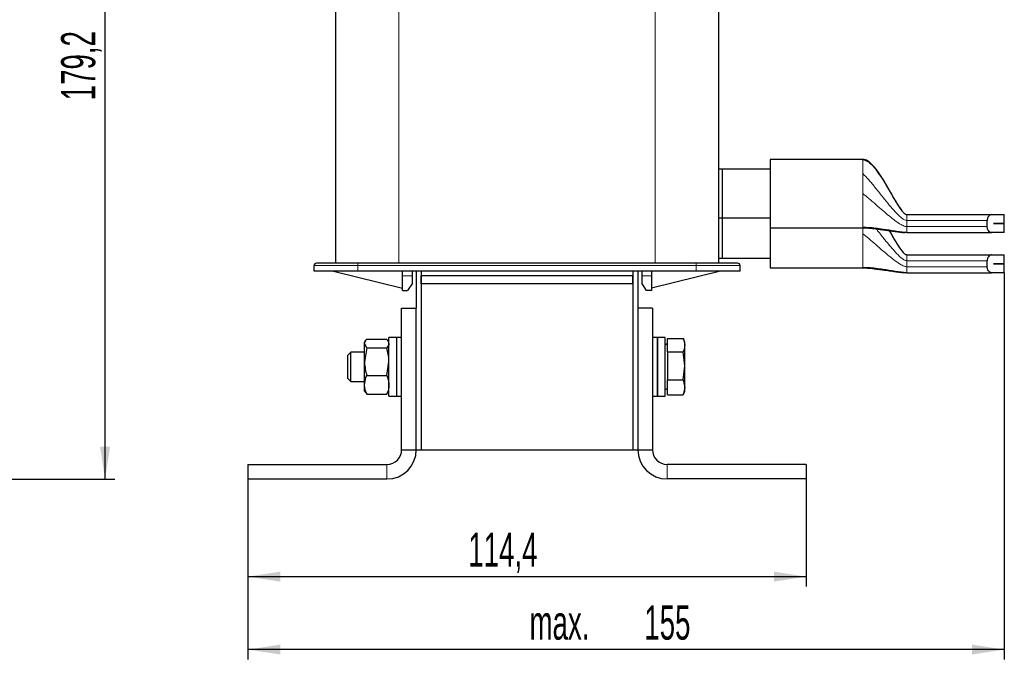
# Model space of a CAD drawing. Header units: millimetres. Extents: x 5 to 418, y 2 to 292.
# Tile 18 of 20: x 157 to 258, y 161 to 227. Entities that reach past the tile are written whole.
import ezdxf

# ---------------------------------------------------------------- set-up
doc = ezdxf.new("R2010")
doc.units = ezdxf.units.MM
doc.layers.add('SLD-0', color=7, linetype='Continuous')
doc.styles.add('SLDTEXTSTYLE0', font='TXT', dxfattribs={"width": 0.605})
doc.dimstyles.new('SLDDIMSTYLE0', dxfattribs={"dimtxt": 3.5, "dimasz": 3.302, "dimexe": 0, "dimexo": 0.0625, "dimgap": 0.875, "dimtad": 1, "dimlfac": 2, "dimrnd": 1e-09, "dimzin": 12, "dimdsep": 46, "dimtxsty": 'SLDTEXTSTYLE0', "dimsah": 1, "dimcen": 0.09, "dimadec": 0, "dimazin": 3, "dimtfac": 1, "dimtofl": 0, "dimtmove": 0, "dimatfit": 3, "dimfxl": 1, "dimfrac": 2, "dimtolj": 1, "dimtzin": 12, "dimarcsym": 0})

# ---------------------------------------------------------------- blocks, each defined once
blk = doc.blocks.new('_D_1')
at = {"layer": 'SLD-0'}
for p, q in [((137.37, 269.55), (166.62, 269.55)), ((165.62, 179.95), (165.62, 269.55)), ((155.62, 179.95), (166.62, 179.95))]:
    blk.add_line(p, q, dxfattribs=at)
for points in [[(165.62, 269.55), (165.11, 266.25), (166.13, 266.25)], [(165.62, 179.95), (166.13, 183.25), (165.11, 183.25)]]:
    blk.add_solid(points, dxfattribs=at)
at = {"layer": 'SLD-0', "insert": (161.11, 218.74), "char_height": 3.5, "attachment_point": 1, "rotation": 90, "style": 'SLDTEXTSTYLE0'}
blk.add_mtext('179,2', dxfattribs=at)
blk = doc.blocks.new('_D_2')
at = {"layer": 'SLD-0'}
for p, q in [((180.25, 179.95), (180.25, 168.95)), ((237.45, 179.95), (237.45, 168.95)), ((180.25, 169.95), (237.45, 169.95))]:
    blk.add_line(p, q, dxfattribs=at)
for points in [[(180.25, 169.95), (183.56, 169.44), (183.56, 170.46)], [(237.45, 169.95), (234.15, 170.46), (234.15, 169.44)]]:
    blk.add_solid(points, dxfattribs=at)
at = {"layer": 'SLD-0', "insert": (202.84, 174.46), "char_height": 3.5, "attachment_point": 1, "style": 'SLDTEXTSTYLE0'}
blk.add_mtext('114,4', dxfattribs=at)
blk = doc.blocks.new('_D_3')
at = {"layer": 'SLD-0'}
for p, q in [((257.75, 201.08), (257.75, 161.48)), ((180.25, 179.95), (180.25, 161.48)), ((257.75, 162.48), (180.25, 162.48))]:
    blk.add_line(p, q, dxfattribs=at)
for points in [[(180.25, 162.48), (183.56, 161.98), (183.56, 162.99)], [(257.75, 162.48), (254.45, 162.99), (254.45, 161.98)]]:
    blk.add_solid(points, dxfattribs=at)
at = {"layer": 'SLD-0', "char_height": 3.5, "attachment_point": 1, "style": 'SLDTEXTSTYLE0'}
for s, insert in [('155', (220.87, 167)), ('max.', (209.11, 167))]:
    blk.add_mtext(s, dxfattribs=dict(at, insert=insert))

msp = doc.modelspace()

# ---------------------------------------------------------------- linework, layer by layer
at = {"color": 7, "linetype": 'Continuous', "lineweight": 25}
for p, q in [((189.2288, 250.4511), (189.2288, 202.0511)), ((228.4788, 243.9267), (228.4788, 202.0511)), ((243.2538, 212.6865), (233.7538, 212.6865)), ((233.7538, 212.6865), (233.7538, 205.6865)), ((228.8538, 211.6865), (228.4788, 211.6861)), ((233.7538, 211.6865), (228.7983, 211.6865)), ((228.8538, 211.6865), (228.8538, 206.6865)), ((247.7538, 207.0365), (256.4461, 207.0365)), ((256.4461, 207.0365), (257.7538, 207.0365)), ((257.7538, 206.114), (257.7538, 207.0365)), ((228.4788, 206.6869), (228.8538, 206.6865)), ((228.7983, 206.6865), (233.7538, 206.6865)), ((228.8538, 206.6949), (228.8538, 202.5756)), ((255.9988, 205.8032), (255.9988, 206.4198)), ((256.6382, 206.109), (256.6382, 206.114)), ((256.6382, 206.114), (257.7538, 206.114)), ((257.7538, 206.109), (256.6382, 206.109)), ((257.7538, 205.1865), (257.7538, 206.109)), ((233.7538, 205.6865), (243.2538, 205.6865)), ((233.7538, 205.6865), (233.7538, 201.5756)), ((247.7538, 205.1865), (256.4461, 205.1865)), ((257.7538, 205.1865), (256.4461, 205.1865)), ((247.7538, 202.9256), (256.4461, 202.9256)), ((256.4461, 202.9256), (257.7538, 202.9256)), ((257.7538, 202.0031), (257.7538, 202.9256)), ((187.0288, 201.2511), (187.0288, 201.8011)), ((226.1788, 202.0511), (191.5288, 202.0511)), ((228.4788, 202.5758), (228.8538, 202.5756)), ((228.7983, 202.5756), (233.7538, 202.5756)), ((230.6788, 201.2511), (230.6788, 201.8011)), ((255.9988, 201.6923), (255.9988, 202.309)), ((256.6382, 201.9981), (256.6382, 202.0031)), ((256.6382, 202.0031), (257.7538, 202.0031)), ((257.7538, 201.9981), (256.6382, 201.9981)), ((257.7538, 201.0756), (257.7538, 201.9981)), ((191.5288, 201.2511), (187.0288, 201.2511)), ((189.0288, 201.2511), (196.1038, 199.5011)), ((226.1788, 201.2511), (191.5288, 201.2511)), ((196.1038, 200.7511), (196.1038, 201.2511)), ((197.1038, 200.7511), (197.1038, 201.2511)), ((197.5038, 201.2511), (197.5038, 197.4511)), ((198.0038, 201.2511), (198.0038, 182.9511)), ((198.0038, 201.2511), (198.0038, 200.7511)), ((219.7038, 201.2511), (219.7038, 182.9511)), ((219.7038, 201.2511), (219.7038, 200.7511)), ((220.2038, 201.2511), (220.2038, 197.4511)), ((220.6038, 201.2511), (220.6038, 200.7511)), ((221.6038, 201.2511), (221.6038, 200.7511)), ((228.6788, 201.2511), (221.6038, 199.5011)), ((230.6788, 201.2511), (226.1788, 201.2511)), ((233.7538, 201.5756), (243.2538, 201.5756)), ((247.7538, 201.0756), (256.4461, 201.0756)), ((257.7538, 201.0756), (256.4461, 201.0756)), ((196.1038, 199.2511), (196.1038, 200.7511)), ((197.1038, 200.0011), (196.6038, 199.2511)), ((197.1038, 200.0011), (197.1038, 200.7511)), ((198.0038, 199.9511), (198.0038, 200.7511)), ((219.7038, 200.7511), (198.0038, 200.7511)), ((219.7038, 199.9511), (198.0038, 199.9511)), ((198.0038, 199.9511), (198.0038, 182.9511)), ((219.7038, 199.9511), (219.7038, 200.7511)), ((219.7038, 199.9511), (219.7038, 182.9511)), ((220.6038, 200.7511), (220.6038, 200.0011)), ((221.1038, 199.2511), (220.6038, 200.0011)), ((221.6038, 200.7511), (221.6038, 199.2511)), ((196.1038, 199.2511), (196.6038, 199.2511)), ((221.6038, 199.2511), (221.1038, 199.2511)), ((196.0038, 197.4511), (197.5038, 197.4511)), ((196.0038, 182.9511), (196.0038, 197.4511)), ((197.5038, 182.9511), (197.5038, 197.4511)), ((221.7038, 197.4511), (220.2038, 197.4511)), ((220.2038, 197.4511), (220.2038, 182.9511)), ((221.7038, 197.4511), (221.7038, 182.9511)), ((192.2913, 194.1025), (192.2038, 193.9511)), ((192.2038, 193.8257), (192.2038, 193.9511)), ((192.4271, 193.3742), (192.2038, 193.8257)), ((192.2038, 191.9612), (192.2038, 193.8257)), ((192.4271, 194.2771), (194.4806, 194.2771)), ((194.4806, 194.2771), (194.5763, 194.0835)), ((194.7038, 193.9511), (194.6146, 194.1056)), ((195.5038, 194.4511), (194.7038, 194.4511)), ((194.7038, 188.8903), (194.7038, 194.4511)), ((196.0038, 194.4511), (195.5038, 194.4511)), ((195.5038, 188.8903), (195.5038, 194.4511)), ((195.5038, 188.4511), (195.5038, 194.4511)), ((222.2038, 194.4511), (221.7038, 194.4511)), ((223.0038, 194.4511), (222.2038, 194.4511)), ((222.2038, 192.9399), (222.2038, 194.4511)), ((222.2038, 194.4511), (222.2038, 188.4511)), ((223.0038, 192.9399), (223.0038, 194.4511)), ((223.2538, 193.8154), (223.0038, 193.6711)), ((223.2538, 194.3358), (224.8631, 194.3358)), ((223.2538, 192.9866), (223.2538, 194.3358)), ((225.0038, 193.9511), (224.8845, 194.279)), ((225.0038, 193.6612), (225.0038, 193.9511)), ((190.8106, 192.9511), (190.5038, 192.6443)), ((192.2038, 192.9511), (190.8106, 192.9511)), ((190.8106, 190.75), (190.8106, 192.9511)), ((192.4271, 193.3742), (192.2038, 191.9612)), ((192.4271, 193.3742), (194.4806, 193.3742)), ((222.2038, 188.4511), (222.2038, 192.9399)), ((223.0038, 188.4511), (223.0038, 192.9399)), ((223.2538, 192.9866), (224.8631, 192.9866)), ((223.2538, 192.9866), (223.2538, 190.1018)), ((225.0038, 191.5442), (224.8631, 192.9866)), ((225.0038, 191.5442), (225.0038, 193.6612)), ((190.5038, 190.8934), (190.5038, 192.6443)), ((192.2038, 189.5866), (192.2038, 191.9612)), ((194.4806, 190.5482), (194.7038, 191.9612)), ((190.5038, 190.2578), (190.5038, 190.8934)), ((190.8106, 189.9511), (190.8106, 190.75)), ((224.8631, 190.1018), (225.0038, 191.5442)), ((225.0038, 189.3341), (225.0038, 191.5442)), ((190.5038, 190.2578), (190.8106, 189.9511)), ((190.8106, 189.9511), (192.2038, 189.9511)), ((192.4271, 190.5482), (194.4806, 190.5482)), ((223.2538, 190.1018), (224.8631, 190.1018)), ((223.2538, 188.5663), (223.2538, 190.1018)), ((224.8631, 190.1018), (225.0038, 189.3341)), ((192.2038, 188.9511), (192.2038, 189.5866)), ((192.2038, 188.9511), (192.2913, 188.7997)), ((192.3245, 188.8189), (192.4271, 188.6251)), ((194.4806, 188.6251), (194.5763, 188.8187)), ((194.6146, 188.7966), (194.7038, 188.9511)), ((194.7038, 188.4511), (194.7038, 188.8903)), ((195.5038, 188.4511), (195.5038, 188.8903)), ((223.0038, 189.2311), (223.2538, 189.0867)), ((225.0038, 189.3341), (224.8631, 188.5663)), ((224.8845, 188.6232), (225.0038, 188.9511)), ((225.0038, 188.9511), (225.0038, 189.3341)), ((192.4271, 188.6251), (194.4806, 188.6251)), ((194.7038, 188.4511), (195.5038, 188.4511)), ((195.5038, 188.4511), (196.0038, 188.4511)), ((221.7038, 188.4511), (222.2038, 188.4511)), ((222.2038, 188.4511), (223.0038, 188.4511)), ((223.2538, 188.5663), (224.8631, 188.5663)), ((224.887, 188.6342), (224.8631, 188.5663)), ((196.0038, 182.9511), (197.5038, 182.9511)), ((197.5038, 182.9511), (198.0038, 182.9511)), ((198.0038, 182.9511), (219.7038, 182.9511)), ((219.7038, 182.9511), (220.2038, 182.9511)), ((220.2038, 182.9511), (221.7038, 182.9511)), ((180.2538, 181.4511), (180.2538, 179.9511)), ((180.2538, 181.4511), (194.5038, 181.4511)), ((237.4538, 181.4511), (223.2038, 181.4511)), ((237.4538, 181.4511), (237.4538, 179.9511)), ((180.2538, 179.9511), (194.5038, 179.9511)), ((237.4538, 179.9511), (223.2038, 179.9511))]:
    msp.add_line(p, q, dxfattribs=at)
at = {"color": 7, "linetype": 'Continuous', "lineweight": 18}
for p, q in [((195.7288, 250.4511), (195.7288, 202.0511)), ((221.9788, 250.4511), (221.9788, 202.0511)), ((243.2538, 212.6796), (243.2538, 212.6865)), ((243.2538, 211.0766), (243.2538, 211.2437)), ((247.7538, 206.6381), (247.7538, 206.4198)), ((247.7538, 206.4198), (247.7538, 205.8032)), ((255.9988, 206.4198), (247.7538, 206.4198)), ((243.2538, 205.6865), (243.2538, 205.6934)), ((243.2538, 205.0756), (243.2538, 205.6865)), ((255.9988, 205.8032), (247.7538, 205.8032)), ((191.5288, 201.8011), (187.0288, 201.8011)), ((191.5288, 201.8011), (191.5288, 202.0511)), ((191.5288, 201.8011), (226.1788, 201.8011)), ((191.5288, 201.2511), (191.5288, 201.8011)), ((226.1788, 201.8011), (226.1788, 202.0511)), ((230.6788, 201.8011), (226.1788, 201.8011)), ((226.1788, 201.8011), (226.1788, 201.2511)), ((247.7538, 202.5272), (247.7538, 202.309)), ((247.7538, 202.309), (247.7538, 201.6923)), ((255.9988, 202.309), (247.7538, 202.309)), ((243.2538, 201.5756), (243.2538, 201.5825)), ((255.9988, 201.6923), (247.7538, 201.6923)), ((196.1038, 200.7511), (197.1038, 200.7511)), ((220.6038, 200.7511), (221.6038, 200.7511)), ((194.5038, 179.9511), (194.5038, 181.4511)), ((223.2038, 181.4511), (223.2038, 179.9511))]:
    msp.add_line(p, q, dxfattribs=at)
at = {"color": 7, "linetype": 'Continuous', "lineweight": 25}
for centre, radius, start, end in [((187.2788, 201.8011), 0.25, 90, 180), ((230.4288, 201.8011), 0.25, 0, 90), ((194.5038, 182.9511), 1.5, 270, 0), ((194.5038, 182.9511), 3, 270, 0), ((223.2038, 182.9511), 3, 180, 270), ((223.2038, 182.9511), 1.5, 180, 270)]:
    msp.add_arc(centre, radius, start, end, dxfattribs=at)
for points, knots in [([(247.1807, 207.5518), (246.9651, 207.8823), (246.5111, 208.5782), (245.9803, 209.5521), (245.4513, 210.4542), (244.9123, 211.3055), (244.3566, 212.0481), (243.8371, 212.4921), (243.5086, 212.6589), (243.3372, 212.6775), (243.2538, 212.6865)], [0, 0, 0, 0, 0.17920361, 0.37732598, 0.50405437, 0.6538731, 0.8352589, 0.92235126, 0.96219522, 1, 1, 1, 1]), ([(243.2538, 212.6796), (243.4081, 212.6382), (243.7453, 212.5479), (244.2063, 212.115), (244.7098, 211.5124), (245.236, 210.7286), (245.7983, 209.7982), (246.3462, 208.8432), (246.8616, 207.9802), (247.2578, 207.3924), (247.5401, 207.1173), (247.6763, 207.0455), (247.7295, 207.0393), (247.7538, 207.0365)], [0, 0, 0, 0, 0.07817512, 0.17080517, 0.2771574, 0.41464436, 0.55698126, 0.71230435, 0.84664485, 0.94559162, 0.98127761, 0.99145798, 1, 1, 1, 1]), ([(256.4461, 207.0365), (256.3876, 207.0258), (256.2735, 207.005), (256.129, 206.8602), (256.0392, 206.6853), (256.0029, 206.5365), (255.9999, 206.4492), (255.9988, 206.4198)], [0, 0, 0, 0, 0.29063281, 0.56693599, 0.75715161, 0.91837799, 1, 1, 1, 1]), ([(247.7538, 205.1865), (247.6989, 205.1879), (247.5736, 205.1911), (247.3826, 205.2092), (247.0329, 205.2496), (246.3233, 205.3567), (245.4771, 205.4968), (244.5863, 205.6192), (243.9078, 205.6967), (243.4568, 205.6944), (243.2538, 205.6934)], [0, 0, 0, 0, 0.02665686, 0.06080591, 0.10270982, 0.228615, 0.5150663, 0.69588253, 0.86318025, 1, 1, 1, 1]), ([(243.2538, 205.6865), (243.4631, 205.6787), (243.9123, 205.6621), (244.4784, 205.5944), (244.9626, 205.5322), (245.3273, 205.4818), (245.6748, 205.4326), (246.1338, 205.3672), (246.6006, 205.3021), (247.0417, 205.2465), (247.3214, 205.2115), (247.5283, 205.1969), (247.5708, 205.1939)], [0, 0, 0, 0, 0.091814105, 0.197082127, 0.250624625, 0.304888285, 0.363218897, 0.429584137, 0.593125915, 0.784244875, 0.955740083, 1, 1, 1, 1]), ([(245.9503, 205.4179), (246.0919, 205.1742), (246.4047, 204.6355), (246.8616, 203.869), (247.2578, 203.2815), (247.5401, 203.0064), (247.6763, 202.9347), (247.7295, 202.9285), (247.7538, 202.9256)], [0, 0, 0, 0, 0.27849356, 0.61540354, 0.86355026, 0.95304648, 0.97857764, 1, 1, 1, 1]), ([(247.1807, 203.4409), (246.9653, 203.7715), (246.5462, 204.4149), (246.1728, 205.0855), (245.9913, 205.4115)], [0, 0, 0, 0, 0.51386542, 1, 1, 1, 1]), ([(256.4461, 205.1865), (256.3876, 205.1972), (256.2735, 205.218), (256.129, 205.3627), (256.0392, 205.5377), (256.0029, 205.6865), (255.9999, 205.7738), (255.9988, 205.8032)], [0, 0, 0, 0, 0.29063281, 0.56693599, 0.75715161, 0.91837799, 1, 1, 1, 1]), ([(256.4461, 202.9256), (256.3876, 202.9149), (256.2735, 202.8941), (256.129, 202.7494), (256.0392, 202.5744), (256.0029, 202.4256), (255.9999, 202.3383), (255.9988, 202.309)], [0, 0, 0, 0, 0.29063281, 0.56693599, 0.75715161, 0.91837799, 1, 1, 1, 1]), ([(191.5288, 202.0511), (190.9942, 202.0511), (190.1718, 202.0511), (189.1823, 202.0511), (188.5014, 202.0511), (187.9529, 202.0511), (187.4229, 202.0511), (187.3356, 202.0511), (187.2788, 202.0511)], [0, 0, 0, 0, 0.23945684, 0.36836066, 0.5, 0.63163934, 0.76054316, 1, 1, 1, 1]), ([(230.4288, 202.0511), (230.3721, 202.0511), (230.2847, 202.0511), (229.7548, 202.0511), (229.2063, 202.0511), (228.5254, 202.0511), (227.5359, 202.0511), (226.7135, 202.0511), (226.1788, 202.0511)], [0, 0, 0, 0, 0.23945684, 0.36836066, 0.5, 0.63163934, 0.76054316, 1, 1, 1, 1]), ([(247.7538, 201.0756), (247.6989, 201.077), (247.5736, 201.0803), (247.3826, 201.0984), (247.0329, 201.1388), (246.3233, 201.2458), (245.4771, 201.3859), (244.5863, 201.5084), (243.9078, 201.5858), (243.4568, 201.5836), (243.2538, 201.5825)], [0, 0, 0, 0, 0.02665686, 0.06080591, 0.10270982, 0.228615, 0.5150663, 0.69588253, 0.86318025, 1, 1, 1, 1]), ([(243.2538, 201.5756), (243.4631, 201.5679), (243.9123, 201.5512), (244.4784, 201.4835), (244.9626, 201.4214), (245.3273, 201.3709), (245.6748, 201.3217), (246.1338, 201.2564), (246.6006, 201.1912), (247.0417, 201.1356), (247.3214, 201.1006), (247.5283, 201.086), (247.5708, 201.083)], [0, 0, 0, 0, 0.0918141, 0.19708213, 0.25062462, 0.30488828, 0.3632189, 0.42958414, 0.59312592, 0.78424487, 0.95574008, 1, 1, 1, 1]), ([(256.4461, 201.0756), (256.3876, 201.0863), (256.2735, 201.1071), (256.129, 201.2519), (256.0392, 201.4268), (256.0029, 201.5756), (255.9999, 201.6629), (255.9988, 201.6923)], [0, 0, 0, 0, 0.29063281, 0.56693599, 0.75715161, 0.91837799, 1, 1, 1, 1]), ([(192.2038, 193.8257), (192.2041, 193.8364), (192.2072, 193.9888), (192.3212, 194.1382), (192.4271, 194.2771)], [0, 0, 0, 0, 0.07020058, 1, 1, 1, 1]), ([(194.7038, 193.8257), (194.7036, 193.815), (194.7004, 193.6625), (194.5865, 193.5131), (194.4806, 193.3742)], [0, 0, 0, 0, 0.07020058, 1, 1, 1, 1]), ([(224.8631, 194.3358), (224.8658, 194.3288), (224.952, 194.1065), (224.9783, 193.8803), (225.0038, 193.6612)], [0, 0, 0, 0, 0.03144935, 1, 1, 1, 1]), ([(194.7038, 191.9612), (194.7036, 191.9947), (194.7004, 192.4719), (194.5865, 192.9395), (194.4806, 193.3742)], [0, 0, 0, 0, 0.07020058, 1, 1, 1, 1]), ([(225.0038, 193.6612), (224.9881, 193.4904), (224.9672, 193.2641), (224.8836, 193.0413), (224.8631, 192.9866)], [0, 0, 0, 0, 0.75461458, 1, 1, 1, 1]), ([(192.2038, 191.9612), (192.2041, 191.9277), (192.2072, 191.4506), (192.3212, 190.983), (192.4271, 190.5482)], [0, 0, 0, 0, 0.07020058, 1, 1, 1, 1]), ([(192.2038, 189.5866), (192.2309, 189.8384), (192.2659, 190.1639), (192.3973, 190.4771), (192.4271, 190.5482)], [0, 0, 0, 0, 0.7730974, 1, 1, 1, 1]), ([(194.4806, 190.5482), (194.5104, 190.4771), (194.6418, 190.1639), (194.6768, 189.8384), (194.7038, 189.5866)], [0, 0, 0, 0, 0.226902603, 1, 1, 1, 1]), ([(192.4271, 188.6251), (192.337, 188.8647), (192.2178, 189.1817), (192.2066, 189.5071), (192.2038, 189.5866)], [0, 0, 0, 0, 0.75563417, 1, 1, 1, 1]), ([(194.7038, 189.5866), (194.7011, 189.5071), (194.6899, 189.1817), (194.5707, 188.8647), (194.4806, 188.6251)], [0, 0, 0, 0, 0.24436583, 1, 1, 1, 1])]:
    msp.add_open_spline(points, degree=3, knots=knots, dxfattribs=at)
at = {"color": 7, "linetype": 'Continuous', "lineweight": 18}
for points in [[(243.2538, 211.2437), (243.2538, 211.4419), (243.2538, 211.8381), (243.2538, 212.2752), (243.2538, 212.5826), (243.2538, 212.6473), (243.2538, 212.6796)], [(243.2538, 209.1865), (243.2538, 209.5214), (243.2538, 210.1912), (243.2538, 210.7814), (243.2538, 211.0766)], [(243.2538, 205.6934), (243.2538, 205.7694), (243.2538, 205.9213), (243.2538, 206.7391), (243.2538, 207.8657), (243.2538, 208.7462), (243.2538, 209.1865)], [(247.7538, 207.0365), (247.7538, 207.0311), (247.7538, 207.0202), (247.7538, 206.9341), (247.7538, 206.8068), (247.7538, 206.6943), (247.7538, 206.6381)], [(243.2538, 201.5825), (243.2538, 201.6585), (243.2538, 201.8104), (243.2538, 202.6283), (243.2538, 203.7548), (243.2538, 204.6354), (243.2538, 205.0756)], [(247.7538, 205.8032), (247.7538, 205.7224), (247.7538, 205.5607), (247.7538, 205.3569), (247.7538, 205.2143), (247.7538, 205.1958), (247.7538, 205.1865)], [(247.7538, 202.9256), (247.7538, 202.9202), (247.7538, 202.9093), (247.7538, 202.8232), (247.7538, 202.6959), (247.7538, 202.5835), (247.7538, 202.5272)], [(247.7538, 201.6923), (247.7538, 201.6115), (247.7538, 201.4499), (247.7538, 201.246), (247.7538, 201.1034), (247.7538, 201.0849), (247.7538, 201.0756)]]:
    msp.add_open_spline(points, degree=3, dxfattribs=at)
for points, knots in [([(247.7538, 206.4198), (247.7083, 206.4262), (247.6045, 206.4408), (247.408, 206.5484), (247.0446, 206.8243), (246.5531, 207.3346), (245.9488, 208.0338), (245.2861, 208.8519), (244.5891, 209.7221), (243.913, 210.5629), (243.4578, 211.0331), (243.2538, 211.2437)], [0, 0, 0, 0, 0.01956634, 0.04455426, 0.09575986, 0.2199213, 0.35737133, 0.50893446, 0.69261253, 0.86230746, 1, 1, 1, 1]), ([(247.7538, 205.8032), (247.6991, 205.8091), (247.5752, 205.8227), (247.3848, 205.9011), (247.0388, 206.0794), (246.3376, 206.5691), (245.4955, 207.276), (244.6035, 208.0536), (243.92, 208.6563), (243.4606, 209.0219), (243.2538, 209.1865)], [0, 0, 0, 0, 0.02799375, 0.06339471, 0.1063846, 0.23408023, 0.52080656, 0.700058, 0.86496084, 1, 1, 1, 1]), ([(247.7538, 201.6923), (247.6991, 201.6983), (247.5752, 201.7118), (247.3848, 201.7902), (247.0388, 201.9685), (246.3376, 202.4583), (245.4955, 203.1652), (244.6035, 203.9427), (243.92, 204.5455), (243.4606, 204.911), (243.2538, 205.0756)], [0, 0, 0, 0, 0.02799375, 0.06339471, 0.1063846, 0.23408023, 0.52080656, 0.700058, 0.86496084, 1, 1, 1, 1]), ([(247.7538, 202.309), (247.7083, 202.3154), (247.6045, 202.3299), (247.408, 202.4376), (247.0446, 202.7134), (246.5531, 203.2238), (245.9488, 203.9228), (245.2927, 204.7331), (244.8367, 205.3019), (244.5898, 205.6098)], [0, 0, 0, 0, 0.02844435, 0.06477026, 0.13920981, 0.31970811, 0.51952453, 0.73985773, 1, 1, 1, 1])]:
    msp.add_open_spline(points, degree=3, knots=knots, dxfattribs=at)

# ---------------------------------------------------------------- dimensions: what is measured, and where the dimension line sits
at = {"layer": 'SLD-0'}
dim = msp.add_linear_dim(base=(165.6218, 269.5511), p1=(155.6218, 179.9511), p2=(137.3718, 269.5511), angle=90, dimstyle='SLDDIMSTYLE0', dxfattribs=at)
dim.commit()
dim.dimension.update_dxf_attribs({"geometry": '_D_1', "text_midpoint": (165.6218, 224.7511), "dimtype": 160})
dim = msp.add_linear_dim(base=(180.2538, 162.4846), p1=(257.7538, 201.0756), p2=(180.2538, 179.9511), text='max. <>', dimstyle='SLDDIMSTYLE0', dxfattribs=at)
dim.commit()
dim.dimension.update_dxf_attribs({"geometry": '_D_3', "text_midpoint": (219.0038, 162.4846), "dimtype": 160})
dim = msp.add_linear_dim(base=(237.4538, 169.9511), p1=(180.2538, 179.9511), p2=(237.4538, 179.9511), dimstyle='SLDDIMSTYLE0', dxfattribs=at)
dim.commit()
dim.dimension.update_dxf_attribs({"geometry": '_D_2', "text_midpoint": (208.8538, 169.9511), "dimtype": 160})

doc.saveas('drawing.dxf')
